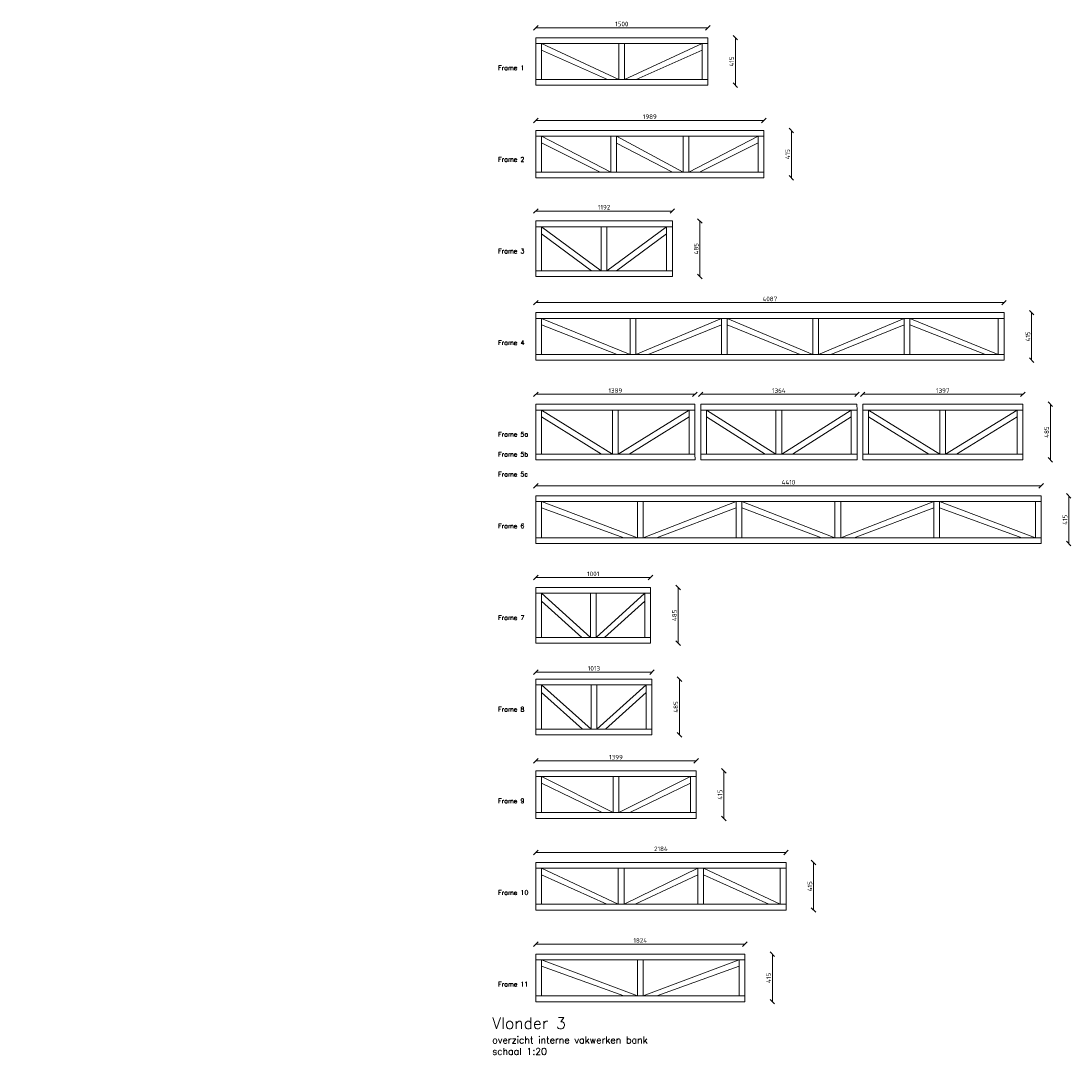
# Model space of a CAD drawing. Header units: metres. Extents: x -95462 to 707558, y 0 to 358316.
# Tile 11 of 50: x 862 to 10026, y 220336 to 229362. Entities that reach past the tile are written whole.
import ezdxf

# ---------------------------------------------------------------- set-up
doc = ezdxf.new("R2010")
doc.units = ezdxf.units.M
doc.header["$LTSCALE"] = 20
for name, color, linetype, lineweight in [('N-WE-HC-HOUTVORM-BALKJES-G', 30, 'Continuous', 18), ('N-WE-HC-HOUTVORM-DEKDEEL-G', 1, 'Continuous', 18), ('X-XX-AL-M', 7, 'Continuous', 18)]:
    doc.layers.add(name, color=color, linetype=linetype, lineweight=lineweight)
doc.layers.add('tt00_tekst', color=7, linetype='Continuous')
doc.styles.add('NLCS-ISO', font='NLCS-ISO.ttf')
doc.styles.add('ROMANS', font='romans.shx')
doc.dimstyles.new('NLCS RODOR-DIM-020mm$0', dxfattribs={"dimscale": 20, "dimtxt": 2, "dimasz": 2, "dimexe": 1.25, "dimexo": 0.625, "dimtad": 1, "dimdec": 0, "dimzin": 1, "dimdsep": 46, "dimtxsty": 'NLCS-ISO', "dimblk": 'OBLIQUE', "dimcen": 0, "dimse1": 1, "dimse2": 1, "dimclrd": 256, "dimclre": 1, "dimclrt": 256, "dimadec": 0, "dimazin": 0, "dimtfac": 1, "dimtdec": 0, "dimtmove": 0, "dimatfit": 0, "dimfxl": 1, "dimtolj": 1, "dimtzin": 0, "dimlwd": -1, "dimlwe": -1, "dimarcsym": 0})
doc.dimstyles.new('NLCS RODOR-DIM-050mm$4', dxfattribs={"dimscale": 50, "dimtxt": 2, "dimasz": 2, "dimexe": 1.25, "dimexo": 0.625, "dimgap": 1.5, "dimtad": 0, "dimdec": 0, "dimzin": 1, "dimdsep": 46, "dimtxsty": 'NLCS-ISO', "dimblk1": 'OBLIQUE', "dimsah": 1, "dimcen": 0, "dimse1": 1, "dimse2": 1, "dimsd1": 1, "dimclrd": 256, "dimclre": 1, "dimclrt": 256, "dimadec": 0, "dimazin": 0, "dimtfac": 1, "dimtdec": 0, "dimtofl": 0, "dimtmove": 0, "dimatfit": 0, "dimfxl": 1, "dimtolj": 1, "dimtzin": 0, "dimlwd": -1, "dimlwe": -1, "dimarcsym": 0})

# ---------------------------------------------------------------- blocks, each defined once
blk = doc.blocks.new('_Oblique')
at = {"color": 0, "linetype": 'ByBlock', "lineweight": -2}
blk.add_line((-0.5, -0.5), (0.5, 0.5), dxfattribs=at)
blk = doc.blocks.new('*D150')
at = {"layer": 'Defpoints', "color": 0, "transparency": 16777216}
for p in [(6855.7, 229303.3), (5355.3, 229216.3), (6855.7, 229216.3)]:
    blk.add_point(p, dxfattribs=at)
at = {"layer": 'X-XX-AL-M', "transparency": 16777216}
blk.add_line((5355.3, 229303.3), (6855.7, 229303.3), dxfattribs=at)
at = {"layer": 'X-XX-AL-M', "transparency": 16777216, "xscale": 40, "yscale": 40, "zscale": 40, "rotation": 180}
blk.add_blockref('_Oblique', (5355.3, 229303.3), dxfattribs=at)
at = {"layer": 'X-XX-AL-M', "transparency": 16777216, "xscale": 40, "yscale": 40, "zscale": 40}
blk.add_blockref('_Oblique', (6855.7, 229303.3), dxfattribs=at)
at = {"layer": 'X-XX-AL-M', "transparency": 16777216, "insert": (6105.5, 229335.8), "char_height": 40, "attachment_point": 5, "style": 'NLCS-ISO'}
blk.add_mtext('\\A1;1500', dxfattribs=at)
blk = doc.blocks.new('*D151')
at = {"layer": 'Defpoints', "color": 0, "transparency": 16777216}
for p in [(7344.7, 228494), (5355.3, 228407), (7344.7, 228407)]:
    blk.add_point(p, dxfattribs=at)
at = {"layer": 'X-XX-AL-M', "transparency": 16777216}
blk.add_line((5355.3, 228494), (7344.7, 228494), dxfattribs=at)
at = {"layer": 'X-XX-AL-M', "transparency": 16777216, "xscale": 40, "yscale": 40, "zscale": 40, "rotation": 180}
blk.add_blockref('_Oblique', (5355.3, 228494), dxfattribs=at)
at = {"layer": 'X-XX-AL-M', "transparency": 16777216, "xscale": 40, "yscale": 40, "zscale": 40}
blk.add_blockref('_Oblique', (7344.7, 228494), dxfattribs=at)
at = {"layer": 'X-XX-AL-M', "transparency": 16777216, "insert": (6350, 228526.5), "char_height": 40, "attachment_point": 5, "style": 'NLCS-ISO'}
blk.add_mtext('\\A1;1989', dxfattribs=at)
blk = doc.blocks.new('*D152')
at = {"layer": 'Defpoints', "color": 0, "transparency": 16777216}
for p in [(6546.9, 227703.3), (5355.3, 227616.3), (6546.9, 227616.3)]:
    blk.add_point(p, dxfattribs=at)
at = {"layer": 'X-XX-AL-M', "transparency": 16777216}
blk.add_line((5355.3, 227703.3), (6546.9, 227703.3), dxfattribs=at)
at = {"layer": 'X-XX-AL-M', "transparency": 16777216, "xscale": 40, "yscale": 40, "zscale": 40, "rotation": 180}
blk.add_blockref('_Oblique', (5355.3, 227703.3), dxfattribs=at)
at = {"layer": 'X-XX-AL-M', "transparency": 16777216, "xscale": 40, "yscale": 40, "zscale": 40}
blk.add_blockref('_Oblique', (6546.9, 227703.3), dxfattribs=at)
at = {"layer": 'X-XX-AL-M', "transparency": 16777216, "insert": (5951.1, 227735.8), "char_height": 40, "attachment_point": 5, "style": 'NLCS-ISO'}
blk.add_mtext('\\A1;1192', dxfattribs=at)
blk = doc.blocks.new('*D153')
at = {"layer": 'Defpoints', "color": 0, "transparency": 16777216}
for p in [(9441.6, 226903.3), (5354.5, 226816.3), (9441.6, 226816.3)]:
    blk.add_point(p, dxfattribs=at)
at = {"layer": 'X-XX-AL-M', "transparency": 16777216}
blk.add_line((5354.5, 226903.3), (9441.6, 226903.3), dxfattribs=at)
at = {"layer": 'X-XX-AL-M', "transparency": 16777216, "xscale": 40, "yscale": 40, "zscale": 40, "rotation": 180}
blk.add_blockref('_Oblique', (5354.5, 226903.3), dxfattribs=at)
at = {"layer": 'X-XX-AL-M', "transparency": 16777216, "xscale": 40, "yscale": 40, "zscale": 40}
blk.add_blockref('_Oblique', (9441.6, 226903.3), dxfattribs=at)
at = {"layer": 'X-XX-AL-M', "transparency": 16777216, "insert": (7398, 226935.8), "char_height": 40, "attachment_point": 5, "style": 'NLCS-ISO'}
blk.add_mtext('\\A1;4087', dxfattribs=at)
blk = doc.blocks.new('*D154')
at = {"layer": 'Defpoints', "color": 0, "transparency": 16777216}
for p in [(6744.1, 226103.3), (5354.9, 226016.3), (6744.1, 226016.3)]:
    blk.add_point(p, dxfattribs=at)
at = {"layer": 'X-XX-AL-M', "transparency": 16777216}
blk.add_line((5354.9, 226103.3), (6744.1, 226103.3), dxfattribs=at)
at = {"layer": 'X-XX-AL-M', "transparency": 16777216, "xscale": 40, "yscale": 40, "zscale": 40, "rotation": 180}
blk.add_blockref('_Oblique', (5354.9, 226103.3), dxfattribs=at)
at = {"layer": 'X-XX-AL-M', "transparency": 16777216, "xscale": 40, "yscale": 40, "zscale": 40}
blk.add_blockref('_Oblique', (6744.1, 226103.3), dxfattribs=at)
at = {"layer": 'X-XX-AL-M', "transparency": 16777216, "insert": (6049.5, 226135.8), "char_height": 40, "attachment_point": 5, "style": 'NLCS-ISO'}
blk.add_mtext('\\A1;1389', dxfattribs=at)
blk = doc.blocks.new('*D155')
at = {"layer": 'Defpoints', "color": 0, "transparency": 16777216}
for p in [(9765.5, 225303.3), (5355.3, 225216.3), (9765.5, 225216.3)]:
    blk.add_point(p, dxfattribs=at)
at = {"layer": 'X-XX-AL-M', "transparency": 16777216}
blk.add_line((5355.3, 225303.3), (9765.5, 225303.3), dxfattribs=at)
at = {"layer": 'X-XX-AL-M', "transparency": 16777216, "xscale": 40, "yscale": 40, "zscale": 40, "rotation": 180}
blk.add_blockref('_Oblique', (5355.3, 225303.3), dxfattribs=at)
at = {"layer": 'X-XX-AL-M', "transparency": 16777216, "xscale": 40, "yscale": 40, "zscale": 40}
blk.add_blockref('_Oblique', (9765.5, 225303.3), dxfattribs=at)
at = {"layer": 'X-XX-AL-M', "transparency": 16777216, "insert": (7560.4, 225335.8), "char_height": 40, "attachment_point": 5, "style": 'NLCS-ISO'}
blk.add_mtext('\\A1;4410', dxfattribs=at)
blk = doc.blocks.new('*D156')
at = {"layer": 'Defpoints', "color": 0, "transparency": 16777216}
for p in [(6356.5, 224503.3), (5355.8, 224416.3), (6356.5, 224416.3)]:
    blk.add_point(p, dxfattribs=at)
at = {"layer": 'X-XX-AL-M', "transparency": 16777216}
blk.add_line((5355.8, 224503.3), (6356.5, 224503.3), dxfattribs=at)
at = {"layer": 'X-XX-AL-M', "transparency": 16777216, "xscale": 40, "yscale": 40, "zscale": 40, "rotation": 180}
blk.add_blockref('_Oblique', (5355.8, 224503.3), dxfattribs=at)
at = {"layer": 'X-XX-AL-M', "transparency": 16777216, "xscale": 40, "yscale": 40, "zscale": 40}
blk.add_blockref('_Oblique', (6356.5, 224503.3), dxfattribs=at)
at = {"layer": 'X-XX-AL-M', "transparency": 16777216, "insert": (5856.1, 224535.8), "char_height": 40, "attachment_point": 5, "style": 'NLCS-ISO'}
blk.add_mtext('\\A1;1001', dxfattribs=at)
blk = doc.blocks.new('*D157')
at = {"layer": 'Defpoints', "color": 0, "transparency": 16777216}
for p in [(6369, 223678.3), (6369, 223616.3), (5356, 223591.3)]:
    blk.add_point(p, dxfattribs=at)
at = {"layer": 'X-XX-AL-M', "transparency": 16777216}
blk.add_line((5356, 223678.3), (6369, 223678.3), dxfattribs=at)
at = {"layer": 'X-XX-AL-M', "transparency": 16777216, "xscale": 40, "yscale": 40, "zscale": 40, "rotation": 180}
blk.add_blockref('_Oblique', (5356, 223678.3), dxfattribs=at)
at = {"layer": 'X-XX-AL-M', "transparency": 16777216, "xscale": 40, "yscale": 40, "zscale": 40}
blk.add_blockref('_Oblique', (6369, 223678.3), dxfattribs=at)
at = {"layer": 'X-XX-AL-M', "transparency": 16777216, "insert": (5862.5, 223710.8), "char_height": 40, "attachment_point": 5, "style": 'NLCS-ISO'}
blk.add_mtext('\\A1;1013', dxfattribs=at)
blk = doc.blocks.new('*D158')
at = {"layer": 'Defpoints', "color": 0, "transparency": 16777216}
for p in [(6754.6, 222903.3), (5355.3, 222816.3), (6754.6, 222816.3)]:
    blk.add_point(p, dxfattribs=at)
at = {"layer": 'X-XX-AL-M', "transparency": 16777216}
blk.add_line((5355.3, 222903.3), (6754.6, 222903.3), dxfattribs=at)
at = {"layer": 'X-XX-AL-M', "transparency": 16777216, "xscale": 40, "yscale": 40, "zscale": 40, "rotation": 180}
blk.add_blockref('_Oblique', (5355.3, 222903.3), dxfattribs=at)
at = {"layer": 'X-XX-AL-M', "transparency": 16777216, "xscale": 40, "yscale": 40, "zscale": 40}
blk.add_blockref('_Oblique', (6754.6, 222903.3), dxfattribs=at)
at = {"layer": 'X-XX-AL-M', "transparency": 16777216, "insert": (6054.9, 222935.8), "char_height": 40, "attachment_point": 5, "style": 'NLCS-ISO'}
blk.add_mtext('\\A1;1399', dxfattribs=at)
blk = doc.blocks.new('*D159')
at = {"layer": 'Defpoints', "color": 0, "transparency": 16777216}
for p in [(7538.9, 222103.3), (5355.3, 222016.3), (7538.9, 222016.3)]:
    blk.add_point(p, dxfattribs=at)
at = {"layer": 'X-XX-AL-M', "transparency": 16777216}
blk.add_line((5355.3, 222103.3), (7538.9, 222103.3), dxfattribs=at)
at = {"layer": 'X-XX-AL-M', "transparency": 16777216, "xscale": 40, "yscale": 40, "zscale": 40, "rotation": 180}
blk.add_blockref('_Oblique', (5355.3, 222103.3), dxfattribs=at)
at = {"layer": 'X-XX-AL-M', "transparency": 16777216, "xscale": 40, "yscale": 40, "zscale": 40}
blk.add_blockref('_Oblique', (7538.9, 222103.3), dxfattribs=at)
at = {"layer": 'X-XX-AL-M', "transparency": 16777216, "insert": (6447.1, 222135.8), "char_height": 40, "attachment_point": 5, "style": 'NLCS-ISO'}
blk.add_mtext('\\A1;2184', dxfattribs=at)
blk = doc.blocks.new('*D160')
at = {"layer": 'Defpoints', "color": 0, "transparency": 16777216}
for p in [(7179, 221303.3), (5355.3, 221216.3), (7179, 221216.3)]:
    blk.add_point(p, dxfattribs=at)
at = {"layer": 'X-XX-AL-M', "transparency": 16777216}
blk.add_line((5355.3, 221303.3), (7179, 221303.3), dxfattribs=at)
at = {"layer": 'X-XX-AL-M', "transparency": 16777216, "xscale": 40, "yscale": 40, "zscale": 40, "rotation": 180}
blk.add_blockref('_Oblique', (5355.3, 221303.3), dxfattribs=at)
at = {"layer": 'X-XX-AL-M', "transparency": 16777216, "xscale": 40, "yscale": 40, "zscale": 40}
blk.add_blockref('_Oblique', (7179, 221303.3), dxfattribs=at)
at = {"layer": 'X-XX-AL-M', "transparency": 16777216, "insert": (6267.2, 221335.8), "char_height": 40, "attachment_point": 5, "style": 'NLCS-ISO'}
blk.add_mtext('\\A1;1824', dxfattribs=at)
blk = doc.blocks.new('*D161')
at = {"layer": 'Defpoints', "color": 0, "transparency": 16777216}
for p in [(8158.3, 226103.3), (6794.1, 226016.3), (8158.3, 226016.3)]:
    blk.add_point(p, dxfattribs=at)
at = {"layer": 'X-XX-AL-M', "transparency": 16777216}
blk.add_line((6794.1, 226103.3), (8158.3, 226103.3), dxfattribs=at)
at = {"layer": 'X-XX-AL-M', "transparency": 16777216, "xscale": 40, "yscale": 40, "zscale": 40, "rotation": 180}
blk.add_blockref('_Oblique', (6794.1, 226103.3), dxfattribs=at)
at = {"layer": 'X-XX-AL-M', "transparency": 16777216, "xscale": 40, "yscale": 40, "zscale": 40}
blk.add_blockref('_Oblique', (8158.3, 226103.3), dxfattribs=at)
at = {"layer": 'X-XX-AL-M', "transparency": 16777216, "insert": (7476.2, 226135.8), "char_height": 40, "attachment_point": 5, "style": 'NLCS-ISO'}
blk.add_mtext('\\A1;1364', dxfattribs=at)
blk = doc.blocks.new('*D162')
at = {"layer": 'Defpoints', "color": 0, "transparency": 16777216}
for p in [(9605, 226103.3), (8208.3, 226016.3), (9605, 226016.3)]:
    blk.add_point(p, dxfattribs=at)
at = {"layer": 'X-XX-AL-M', "transparency": 16777216}
blk.add_line((8208.3, 226103.3), (9605, 226103.3), dxfattribs=at)
at = {"layer": 'X-XX-AL-M', "transparency": 16777216, "xscale": 40, "yscale": 40, "zscale": 40, "rotation": 180}
blk.add_blockref('_Oblique', (8208.3, 226103.3), dxfattribs=at)
at = {"layer": 'X-XX-AL-M', "transparency": 16777216, "xscale": 40, "yscale": 40, "zscale": 40}
blk.add_blockref('_Oblique', (9605, 226103.3), dxfattribs=at)
at = {"layer": 'X-XX-AL-M', "transparency": 16777216, "insert": (8906.7, 226135.8), "char_height": 40, "attachment_point": 5, "style": 'NLCS-ISO'}
blk.add_mtext('\\A1;1397', dxfattribs=at)
blk = doc.blocks.new('*D163')
at = {"layer": 'Defpoints', "color": 0, "transparency": 16777216}
for p in [(6855.7, 229216.3), (6855.7, 228801.3), (7096.6, 228801.3)]:
    blk.add_point(p, dxfattribs=at)
at = {"layer": 'X-XX-AL-M', "transparency": 16777216}
blk.add_line((7096.6, 229216.3), (7096.6, 228801.3), dxfattribs=at)
at = {"layer": 'X-XX-AL-M', "transparency": 16777216, "xscale": 40, "yscale": 40, "zscale": 40}
for p, rotation in [((7096.6, 229216.3), 90), ((7096.6, 228801.3), 270)]:
    blk.add_blockref('_Oblique', p, dxfattribs=dict(at, rotation=rotation))
at = {"layer": 'X-XX-AL-M', "transparency": 16777216, "insert": (7064.1, 229008.8), "char_height": 40, "attachment_point": 5, "rotation": 90, "style": 'NLCS-ISO'}
blk.add_mtext('\\A1;415', dxfattribs=at)
blk = doc.blocks.new('*D164')
at = {"layer": 'Defpoints', "color": 0, "transparency": 16777216}
for p in [(7344.7, 228407), (7344.7, 227992), (7585.6, 227992)]:
    blk.add_point(p, dxfattribs=at)
at = {"layer": 'X-XX-AL-M', "transparency": 16777216}
blk.add_line((7585.6, 228407), (7585.6, 227992), dxfattribs=at)
at = {"layer": 'X-XX-AL-M', "transparency": 16777216, "xscale": 40, "yscale": 40, "zscale": 40}
for p, rotation in [((7585.6, 228407), 90), ((7585.6, 227992), 270)]:
    blk.add_blockref('_Oblique', p, dxfattribs=dict(at, rotation=rotation))
at = {"layer": 'X-XX-AL-M', "transparency": 16777216, "insert": (7553.1, 228199.5), "char_height": 40, "attachment_point": 5, "rotation": 90, "style": 'NLCS-ISO'}
blk.add_mtext('\\A1;415', dxfattribs=at)
blk = doc.blocks.new('*D165')
at = {"layer": 'Defpoints', "color": 0, "transparency": 16777216}
for p in [(6546.9, 227616.3), (6546.9, 227131.3), (6787.8, 227131.3)]:
    blk.add_point(p, dxfattribs=at)
at = {"layer": 'X-XX-AL-M', "transparency": 16777216}
blk.add_line((6787.8, 227616.3), (6787.8, 227131.3), dxfattribs=at)
at = {"layer": 'X-XX-AL-M', "transparency": 16777216, "xscale": 40, "yscale": 40, "zscale": 40}
for p, rotation in [((6787.8, 227616.3), 90), ((6787.8, 227131.3), 270)]:
    blk.add_blockref('_Oblique', p, dxfattribs=dict(at, rotation=rotation))
at = {"layer": 'X-XX-AL-M', "transparency": 16777216, "insert": (6755.3, 227373.8), "char_height": 40, "attachment_point": 5, "rotation": 90, "style": 'NLCS-ISO'}
blk.add_mtext('\\A1;485', dxfattribs=at)
blk = doc.blocks.new('*D166')
at = {"layer": 'Defpoints', "color": 0, "transparency": 16777216}
for p in [(9442, 226816.3), (9442, 226401.3), (9682.8, 226401.3)]:
    blk.add_point(p, dxfattribs=at)
at = {"layer": 'X-XX-AL-M', "transparency": 16777216}
blk.add_line((9682.8, 226816.3), (9682.8, 226401.3), dxfattribs=at)
at = {"layer": 'X-XX-AL-M', "transparency": 16777216, "xscale": 40, "yscale": 40, "zscale": 40}
for p, rotation in [((9682.8, 226816.3), 90), ((9682.8, 226401.3), 270)]:
    blk.add_blockref('_Oblique', p, dxfattribs=dict(at, rotation=rotation))
at = {"layer": 'X-XX-AL-M', "transparency": 16777216, "insert": (9650.3, 226608.8), "char_height": 40, "attachment_point": 5, "rotation": 90, "style": 'NLCS-ISO'}
blk.add_mtext('\\A1;415', dxfattribs=at)
blk = doc.blocks.new('*D167')
at = {"layer": 'Defpoints', "color": 0, "transparency": 16777216}
for p in [(9605.3, 226016.3), (9605.3, 225531.3), (9846.1, 225531.3)]:
    blk.add_point(p, dxfattribs=at)
at = {"layer": 'X-XX-AL-M', "transparency": 16777216}
blk.add_line((9846.1, 226016.3), (9846.1, 225531.3), dxfattribs=at)
at = {"layer": 'X-XX-AL-M', "transparency": 16777216, "xscale": 40, "yscale": 40, "zscale": 40}
for p, rotation in [((9846.1, 226016.3), 90), ((9846.1, 225531.3), 270)]:
    blk.add_blockref('_Oblique', p, dxfattribs=dict(at, rotation=rotation))
at = {"layer": 'X-XX-AL-M', "transparency": 16777216, "insert": (9813.6, 225773.8), "char_height": 40, "attachment_point": 5, "rotation": 90, "style": 'NLCS-ISO'}
blk.add_mtext('\\A1;485', dxfattribs=at)
blk = doc.blocks.new('*D168')
at = {"layer": 'Defpoints', "color": 0, "transparency": 16777216}
for p in [(9765.5, 225216.3), (9765.5, 224801.3), (10006.3, 224801.3)]:
    blk.add_point(p, dxfattribs=at)
at = {"layer": 'X-XX-AL-M', "transparency": 16777216}
blk.add_line((10006.3, 225216.3), (10006.3, 224801.3), dxfattribs=at)
at = {"layer": 'X-XX-AL-M', "transparency": 16777216, "xscale": 40, "yscale": 40, "zscale": 40}
for p, rotation in [((10006.3, 225216.3), 90), ((10006.3, 224801.3), 270)]:
    blk.add_blockref('_Oblique', p, dxfattribs=dict(at, rotation=rotation))
at = {"layer": 'X-XX-AL-M', "transparency": 16777216, "insert": (9973.8, 225008.8), "char_height": 40, "attachment_point": 5, "rotation": 90, "style": 'NLCS-ISO'}
blk.add_mtext('\\A1;415', dxfattribs=at)
blk = doc.blocks.new('*D169')
at = {"layer": 'Defpoints', "color": 0, "transparency": 16777216}
for p in [(6356.5, 224416.3), (6356.5, 223931.3), (6597.4, 223931.3)]:
    blk.add_point(p, dxfattribs=at)
at = {"layer": 'X-XX-AL-M', "transparency": 16777216}
blk.add_line((6597.4, 224416.3), (6597.4, 223931.3), dxfattribs=at)
at = {"layer": 'X-XX-AL-M', "transparency": 16777216, "xscale": 40, "yscale": 40, "zscale": 40}
for p, rotation in [((6597.4, 224416.3), 90), ((6597.4, 223931.3), 270)]:
    blk.add_blockref('_Oblique', p, dxfattribs=dict(at, rotation=rotation))
at = {"layer": 'X-XX-AL-M', "transparency": 16777216, "insert": (6564.9, 224173.8), "char_height": 40, "attachment_point": 5, "rotation": 90, "style": 'NLCS-ISO'}
blk.add_mtext('\\A1;485', dxfattribs=at)
blk = doc.blocks.new('*D170')
at = {"layer": 'Defpoints', "color": 0, "transparency": 16777216}
for p in [(6369, 223616.3), (6369, 223131.3), (6609.9, 223131.3)]:
    blk.add_point(p, dxfattribs=at)
at = {"layer": 'X-XX-AL-M', "transparency": 16777216}
blk.add_line((6609.9, 223616.3), (6609.9, 223131.3), dxfattribs=at)
at = {"layer": 'X-XX-AL-M', "transparency": 16777216, "xscale": 40, "yscale": 40, "zscale": 40}
for p, rotation in [((6609.9, 223616.3), 90), ((6609.9, 223131.3), 270)]:
    blk.add_blockref('_Oblique', p, dxfattribs=dict(at, rotation=rotation))
at = {"layer": 'X-XX-AL-M', "transparency": 16777216, "insert": (6577.4, 223373.8), "char_height": 40, "attachment_point": 5, "rotation": 90, "style": 'NLCS-ISO'}
blk.add_mtext('\\A1;485', dxfattribs=at)
blk = doc.blocks.new('*D171')
at = {"layer": 'Defpoints', "color": 0, "transparency": 16777216}
for p in [(6754.6, 222816.3), (6754.6, 222401.3), (6995.4, 222401.3)]:
    blk.add_point(p, dxfattribs=at)
at = {"layer": 'X-XX-AL-M', "transparency": 16777216}
blk.add_line((6995.4, 222816.3), (6995.4, 222401.3), dxfattribs=at)
at = {"layer": 'X-XX-AL-M', "transparency": 16777216, "xscale": 40, "yscale": 40, "zscale": 40}
for p, rotation in [((6995.4, 222816.3), 90), ((6995.4, 222401.3), 270)]:
    blk.add_blockref('_Oblique', p, dxfattribs=dict(at, rotation=rotation))
at = {"layer": 'X-XX-AL-M', "transparency": 16777216, "insert": (6962.9, 222608.8), "char_height": 40, "attachment_point": 5, "rotation": 90, "style": 'NLCS-ISO'}
blk.add_mtext('\\A1;415', dxfattribs=at)
blk = doc.blocks.new('*D172')
at = {"layer": 'Defpoints', "color": 0, "transparency": 16777216}
for p in [(7538.9, 222016.3), (7538.9, 221601.3), (7779.7, 221601.3)]:
    blk.add_point(p, dxfattribs=at)
at = {"layer": 'X-XX-AL-M', "transparency": 16777216}
blk.add_line((7779.7, 222016.3), (7779.7, 221601.3), dxfattribs=at)
at = {"layer": 'X-XX-AL-M', "transparency": 16777216, "xscale": 40, "yscale": 40, "zscale": 40}
for p, rotation in [((7779.7, 222016.3), 90), ((7779.7, 221601.3), 270)]:
    blk.add_blockref('_Oblique', p, dxfattribs=dict(at, rotation=rotation))
at = {"layer": 'X-XX-AL-M', "transparency": 16777216, "insert": (7747.2, 221808.8), "char_height": 40, "attachment_point": 5, "rotation": 90, "style": 'NLCS-ISO'}
blk.add_mtext('\\A1;415', dxfattribs=at)
blk = doc.blocks.new('*D173')
at = {"layer": 'Defpoints', "color": 0, "transparency": 16777216}
for p in [(7179, 221216.3), (7179, 220801.3), (7419.8, 220801.3)]:
    blk.add_point(p, dxfattribs=at)
at = {"layer": 'X-XX-AL-M', "transparency": 16777216}
blk.add_line((7419.8, 221216.3), (7419.8, 220801.3), dxfattribs=at)
at = {"layer": 'X-XX-AL-M', "transparency": 16777216, "xscale": 40, "yscale": 40, "zscale": 40}
for p, rotation in [((7419.8, 221216.3), 90), ((7419.8, 220801.3), 270)]:
    blk.add_blockref('_Oblique', p, dxfattribs=dict(at, rotation=rotation))
at = {"layer": 'X-XX-AL-M', "transparency": 16777216, "insert": (7387.3, 221008.8), "char_height": 40, "attachment_point": 5, "rotation": 90, "style": 'NLCS-ISO'}
blk.add_mtext('\\A1;415', dxfattribs=at)
blk = doc.blocks.new('*D177')
at = {"layer": 'Defpoints', "color": 0, "transparency": 16777216}
for p in [(5839.5, 226078.8), (-4277.9, 225277.9)]:
    blk.add_point(p, dxfattribs=at)
at = {"layer": 'X-XX-AL-M', "transparency": 16777216}
blk.add_line((-4178.2, 225285.8), (-3669, 225326.1), dxfattribs=at)
blk.add_solid([(-4179.5, 225302.4), (-4176.9, 225269.2), (-4277.9, 225277.9)], dxfattribs=at)
at = {"layer": 'X-XX-AL-M', "transparency": 16777216, "insert": (-3404.8, 225347), "char_height": 100, "attachment_point": 5, "rotation": 4.52605, "style": 'NLCS-ISO'}
blk.add_mtext('\\A1;R10149', dxfattribs=at)

msp = doc.modelspace()

# ---------------------------------------------------------------- linework, layer by layer
at = {"layer": 'N-WE-HC-HOUTVORM-BALKJES-G'}
for p, q in [((5405.329, 229166.331), (6080.518, 228851.331)), ((6130.518, 228851.331), (6805.706, 229166.331)), ((5405.329, 229108.774), (5979.577, 228851.331)), ((6231.458, 228851.331), (6805.706, 229108.774))]:
    msp.add_line(p, q, dxfattribs=at)
at = {"layer": 'N-WE-HC-HOUTVORM-BALKJES-G', "flags": 128}
for points in [[(6855.706, 229216.331), (5355.329, 229216.331), (5355.329, 229166.331), (6855.706, 229166.331)], [(6855.706, 228851.331), (5355.329, 228851.331), (5355.329, 228801.331), (6855.706, 228801.331)], [(7344.739, 228357.02), (5355.329, 228357.02), (5355.329, 228407.02), (7344.739, 228407.02)], [(7344.739, 227992.02), (5355.329, 227992.02), (5355.329, 228042.02), (7344.739, 228042.02)], [(6546.901, 227566.331), (6546.901, 227616.331), (5355.329, 227616.331), (5355.329, 227566.331)], [(6546.901, 227131.331), (6546.901, 227181.331), (5355.329, 227181.331), (5355.329, 227131.331)], [(5354.925, 226766.331), (9441.575, 226766.331), (9441.575, 226816.331), (5354.521, 226816.331)], [(5355.329, 226401.331), (9441.978, 226401.331), (9441.978, 226451.331), (5354.925, 226451.331)], [(5355.101, 225966.331), (6744.322, 225966.331), (6744.094, 226016.331), (5354.911, 226016.331)], [(8158.296, 226016.331), (6794.095, 226016.331), (6794.323, 225966.331), (8158.524, 225966.331)], [(9605.023, 226016.331), (8208.297, 226016.331), (8208.525, 225966.331), (9605.023, 225966.331)], [(5355.329, 225531.331), (6744.55, 225531.331), (6744.322, 225581.331), (5355.139, 225581.331)], [(8158.524, 225581.331), (6794.323, 225581.331), (6794.55, 225531.331), (8158.752, 225531.331)], [(9605.251, 225581.331), (8208.525, 225581.331), (8208.752, 225531.331), (9605.251, 225531.331)], [(5355.329, 225166.331), (5355.329, 225166.331), (9765.46, 225166.331), (9765.46, 225216.331), (5355.329, 225216.331)], [(5355.329, 224801.331), (5355.329, 224801.331), (9765.46, 224801.331), (9765.46, 224851.331), (5355.329, 224851.331)], [(6356.521, 224416.331), (5355.771, 224416.331), (5355.329, 224366.331), (6356.521, 224366.331)], [(6356.521, 223981.331), (5355.771, 223981.331), (5355.329, 223931.331), (6356.521, 223931.331)], [(6369.013, 223616.331), (5356.212, 223616.331), (5355.771, 223566.331), (6369.013, 223566.331)], [(6369.013, 223181.331), (5355.771, 223181.331), (5355.329, 223131.331), (6369.013, 223131.331)], [(6754.564, 222766.331), (5355.329, 222766.331), (5355.329, 222816.331), (6754.564, 222816.331)], [(6754.564, 222401.331), (5355.329, 222401.331), (5355.329, 222451.331), (6754.564, 222451.331)], [(7538.86, 221966.331), (7538.86, 222016.331), (5355.329, 222016.331), (5355.329, 221966.331)], [(7538.86, 221601.331), (7538.86, 221651.331), (5355.329, 221651.331), (5355.329, 221601.331)], [(7178.972, 221216.331), (5355.329, 221216.331), (5355.329, 221166.331), (7178.972, 221166.331)], [(7178.972, 220851.331), (5355.329, 220851.331), (5355.329, 220801.331), (7178.972, 220801.331)]]:
    msp.add_lwpolyline(points, close=True, dxfattribs=at)
at = {"layer": 'N-WE-HC-HOUTVORM-BALKJES-G'}
for points in [[(5355.329, 229166.331), (5355.329, 228851.331), (5405.329, 228851.331), (5405.329, 229166.331)], [(6080.518, 229166.331), (6080.518, 228851.331), (6130.518, 228851.331), (6130.518, 229166.331)], [(6805.706, 229166.331), (6805.706, 228851.331), (6855.706, 228851.331), (6855.706, 229166.331)], [(5355.329, 228357.02), (5355.329, 228042.02), (5405.329, 228042.02), (5405.329, 228357.02)], [(6010.132, 228357.02), (6010.132, 228042.02), (6060.132, 228042.02), (6060.132, 228357.02)], [(6639.936, 228357.02), (6639.936, 228042.02), (6689.936, 228042.02), (6689.936, 228357.02)], [(7294.739, 228357.02), (7294.739, 228042.02), (7344.739, 228042.02), (7344.739, 228357.02)], [(5355.329, 227566.331), (5355.329, 227181.331), (5405.329, 227181.331), (5405.329, 227566.331)], [(5926.115, 227566.331), (5926.115, 227181.331), (5976.115, 227181.331), (5976.115, 227566.331)], [(6496.901, 227566.331), (6496.901, 227181.331), (6546.901, 227181.331), (6546.901, 227566.331)], [(5354.925, 226766.331), (5354.925, 226451.331), (5404.925, 226451.331), (5404.925, 226766.331)], [(6177.336, 226766.331), (6177.336, 226451.331), (6227.336, 226451.331), (6227.336, 226766.331)], [(6974.746, 226766.331), (6974.746, 226451.331), (7024.746, 226451.331), (7024.746, 226766.331)], [(7772.157, 226766.331), (7772.157, 226451.331), (7822.157, 226451.331), (7822.157, 226766.331)], [(8569.568, 226766.331), (8569.568, 226451.331), (8619.568, 226451.331), (8619.568, 226766.331)], [(9391.978, 226766.331), (9391.978, 226451.331), (9441.978, 226451.331), (9441.978, 226766.331)], [(5355.139, 225966.331), (5355.139, 225581.331), (5405.139, 225581.331), (5405.139, 225966.331)], [(6024.503, 225966.331), (6024.503, 225581.331), (6074.503, 225581.331), (6074.503, 225966.331)], [(6694.322, 225966.331), (6694.322, 225581.331), (6744.322, 225581.331), (6744.322, 225966.331)], [(6794.323, 225966.331), (6794.323, 225581.331), (6844.323, 225581.331), (6844.323, 225966.331)], [(7451.196, 225966.331), (7451.196, 225581.331), (7501.196, 225581.331), (7501.196, 225966.331)], [(8108.524, 225966.331), (8108.524, 225581.331), (8158.524, 225581.331), (8158.524, 225966.331)], [(8208.525, 225966.331), (8208.525, 225581.331), (8258.525, 225581.331), (8258.525, 225966.331)], [(8881.66, 225966.331), (8881.66, 225581.331), (8931.66, 225581.331), (8931.66, 225966.331)], [(9555.251, 225966.331), (9555.251, 225581.331), (9605.251, 225581.331), (9605.251, 225966.331)], [(5355.329, 225166.331), (5355.329, 224851.331), (5405.329, 224851.331), (5405.329, 225166.331)], [(6242.355, 225166.331), (6242.355, 224851.331), (6292.355, 224851.331), (6292.355, 225166.331)], [(7104.381, 225166.331), (7104.381, 224851.331), (7154.381, 224851.331), (7154.381, 225166.331)], [(7966.408, 225166.331), (7966.408, 224851.331), (8016.408, 224851.331), (8016.408, 225166.331)], [(8828.434, 225166.331), (8828.434, 224851.331), (8878.434, 224851.331), (8878.434, 225166.331)], [(9715.46, 225166.331), (9715.46, 224851.331), (9765.46, 224851.331), (9765.46, 225166.331)], [(5355.771, 224366.331), (5355.771, 223981.331), (5405.771, 223981.331), (5405.771, 224366.331)], [(5831.146, 224366.331), (5831.146, 223981.331), (5881.146, 223981.331), (5881.146, 224366.331)], [(6306.521, 224366.331), (6306.521, 223981.331), (6356.521, 223981.331), (6356.521, 224366.331)], [(5355.771, 223566.331), (5355.771, 223181.331), (5405.771, 223181.331), (5405.771, 223566.331)], [(5837.613, 223566.331), (5837.613, 223181.331), (5887.613, 223181.331), (5887.613, 223566.331)], [(6319.013, 223566.331), (6319.013, 223181.331), (6369.013, 223181.331), (6369.013, 223566.331)], [(5355.329, 222766.331), (5355.329, 222451.331), (5405.329, 222451.331), (5405.329, 222766.331)], [(6029.947, 222766.331), (6029.947, 222451.331), (6079.947, 222451.331), (6079.947, 222766.331)], [(6704.564, 222766.331), (6704.564, 222451.331), (6754.564, 222451.331), (6754.564, 222766.331)], [(5355.329, 221966.331), (5355.329, 221651.331), (5405.329, 221651.331), (5405.329, 221966.331)], [(6074.839, 221966.331), (6074.839, 221651.331), (6124.839, 221651.331), (6124.839, 221966.331)], [(6769.35, 221966.331), (6769.35, 221651.331), (6819.35, 221651.331), (6819.35, 221966.331)], [(7488.86, 221966.331), (7488.86, 221651.331), (7538.86, 221651.331), (7538.86, 221966.331)], [(5355.329, 221166.331), (5355.329, 220851.331), (5405.329, 220851.331), (5405.329, 221166.331)], [(6242.151, 221166.331), (6242.151, 220851.331), (6292.151, 220851.331), (6292.151, 221166.331)], [(7128.972, 221166.331), (7128.972, 220851.331), (7178.972, 220851.331), (7178.972, 221166.331)]]:
    msp.add_lwpolyline(points, close=True, dxfattribs=at)
at = {"layer": 'N-WE-HC-HOUTVORM-BALKJES-G', "flags": 128}
for points in [[(5405.329, 228357.02), (6010.132, 228042.02)], [(5405.329, 228297.749), (5917.022, 228042.02)], [(6060.132, 228357.02), (6639.936, 228042.02)], [(6060.132, 228297.001), (6549.548, 228042.02)], [(7294.739, 228357.02), (6689.936, 228042.02)], [(7294.739, 228297.749), (6783.046, 228042.02)], [(5405.329, 227566.331), (5926.115, 227181.331)], [(5976.115, 227181.331), (6496.901, 227566.331)], [(5405.329, 227504.152), (5842.006, 227181.331)], [(6060.225, 227181.331), (6496.901, 227504.152)], [(5404.925, 226766.331), (6177.336, 226451.331)], [(6227.336, 226451.331), (6974.746, 226766.331)], [(7024.746, 226766.331), (7772.157, 226451.331)], [(7822.157, 226451.331), (8569.568, 226766.331)], [(8619.568, 226766.331), (9391.978, 226451.331)], [(5404.925, 226710.465), (6065.252, 226451.331)], [(6336.523, 226451.331), (6974.746, 226710.088)], [(7024.746, 226710.088), (7662.97, 226451.331)], [(7931.344, 226451.331), (8569.568, 226710.088)], [(8619.568, 226710.465), (9279.895, 226451.331)], [(5405.139, 225966.331), (6024.503, 225581.331)], [(5405.139, 225907.459), (5929.792, 225581.331)], [(6694.322, 225966.331), (6074.503, 225581.331)], [(6694.322, 225907.471), (6169.264, 225581.331)], [(7451.196, 225581.331), (6844.323, 225966.331)], [(7357.859, 225581.331), (6844.323, 225907.119)], [(8108.524, 225966.331), (7501.196, 225581.331)], [(8108.524, 225907.131), (7594.582, 225581.331)], [(8258.525, 225966.331), (8881.66, 225581.331)], [(8258.525, 225907.558), (8786.533, 225581.331)], [(8931.66, 225581.331), (9555.251, 225966.331)], [(9026.837, 225581.331), (9555.251, 225907.57)], [(5405.329, 225166.331), (6242.355, 224851.331)], [(5405.329, 225111.296), (6122.703, 224851.331)], [(6292.355, 224851.331), (7104.381, 225166.331)], [(6409.066, 224851.331), (7104.381, 225110.996)], [(7154.381, 225166.331), (7966.408, 224851.331)], [(7154.381, 225110.996), (7849.697, 224851.331)], [(8016.408, 224851.331), (8828.434, 225166.331)], [(8133.118, 224851.331), (8828.434, 225110.996)], [(8878.434, 225166.331), (9715.46, 224851.331)], [(8878.434, 225111.296), (9595.807, 224851.331)], [(5405.771, 224366.331), (5831.146, 223981.331)], [(5881.146, 223981.331), (6306.521, 224366.331)], [(5405.771, 224298.893), (5756.635, 223981.331)], [(5955.656, 223981.331), (6306.521, 224298.893)], [(5405.771, 223566.331), (5837.613, 223181.331)], [(5887.613, 223181.331), (6319.013, 223566.331)], [(5405.771, 223499.346), (5762.477, 223181.331)], [(5962.705, 223181.331), (6319.013, 223499.316)], [(5405.329, 222766.331), (6029.947, 222451.331)], [(5405.329, 222707.596), (5934.656, 222451.331)], [(6079.947, 222451.331), (6704.564, 222766.331)], [(6175.237, 222451.331), (6704.564, 222707.596)], [(5405.329, 221966.331), (6074.839, 221651.331)], [(6124.839, 221651.331), (6769.35, 221966.331)], [(6819.35, 221966.331), (7488.86, 221651.331)], [(5405.329, 221908.654), (5974.539, 221651.331)], [(6222.339, 221651.331), (6769.35, 221908.09)], [(6819.35, 221908.654), (7388.56, 221651.331)], [(5405.329, 221166.331), (6242.151, 220851.331)], [(6292.151, 220851.331), (7128.972, 221166.331)], [(5405.329, 221111.294), (6122.522, 220851.331)], [(6411.779, 220851.331), (7128.972, 221111.294)]]:
    msp.add_lwpolyline(points, dxfattribs=at)

# ---------------------------------------------------------------- texts
at = {"layer": 'N-WE-HC-HOUTVORM-DEKDEEL-G', "color": 2, "char_height": 40, "attachment_point": 1, "style": 'ROMANS'}
for s, insert in [('Frame 1', (5025.986, 228973.831)), ('Frame 2', (5025.986, 228173.831)), ('Frame 3', (5025.986, 227373.831)), ('Frame 4', (5025.986, 226573.831)), ('Frame 5a', (5025.986, 225773.831)), ('Frame 5b', (5025.986, 225599.631)), ('Frame 5c', (5025.986, 225425.539)), ('Frame 6', (5025.986, 224973.831)), ('Frame 7', (5025.986, 224173.831)), ('Frame 8', (5025.986, 223373.831)), ('Frame 9', (5025.986, 222573.831)), ('Frame 10', (5025.986, 221773.831)), ('Frame 11', (5025.986, 220973.831))]:
    msp.add_mtext(s, dxfattribs=dict(at, insert=insert))
at = {"layer": 'tt00_tekst', "insert": (4974.487, 220663.639), "char_height": 100, "width": 2275.56527, "attachment_point": 1, "style": 'ROMANS'}
msp.add_mtext('{\\C4;Vlonder 3\\P\\H0.6x;\\C3;overzicht interne vakwerken bank\\Pschaal 1:20}', dxfattribs=at)

# ---------------------------------------------------------------- dimensions: what is measured, and where the dimension line sits
at = {"layer": 'X-XX-AL-M'}
for base, p1, p2, picture, middle in [((6855.706, 229303.341), (5355.329, 229216.331), (6855.706, 229216.331), '*D150', (6105.518, 229335.841)), ((7344.739, 228494.029), (5355.329, 228407.02), (7344.739, 228407.02), '*D151', (6350.034, 228526.529)), ((6546.901, 227703.341), (5355.329, 227616.331), (6546.901, 227616.331), '*D152', (5951.115, 227735.841)), ((9441.575, 226903.341), (5354.521, 226816.331), (9441.575, 226816.331), '*D153', (7398.048, 226935.841)), ((6744.094, 226103.341), (5354.911, 226016.331), (6744.094, 226016.331), '*D154', (6049.503, 226135.841)), ((8158.296, 226103.341), (6794.095, 226016.331), (8158.296, 226016.331), '*D161', (7476.196, 226135.841)), ((9605.023, 226103.341), (8208.297, 226016.331), (9605.023, 226016.331), '*D162', (8906.66, 226135.841)), ((9765.46, 225303.341), (5355.329, 225216.331), (9765.46, 225216.331), '*D155', (7560.394, 225335.841)), ((6356.521, 224503.341), (5355.771, 224416.331), (6356.521, 224416.331), '*D156', (5856.146, 224535.841)), ((6369.013, 223678.341), (5355.991, 223591.331), (6369.013, 223616.331), '*D157', (5862.502, 223710.841)), ((6754.564, 222903.341), (5355.329, 222816.331), (6754.564, 222816.331), '*D158', (6054.947, 222935.841)), ((7538.86, 222103.341), (5355.329, 222016.331), (7538.86, 222016.331), '*D159', (6447.095, 222135.841)), ((7178.972, 221303.341), (5355.329, 221216.331), (7178.972, 221216.331), '*D160', (6267.151, 221335.841))]:
    dim = msp.add_linear_dim(base=base, p1=p1, p2=p2, dimstyle='NLCS RODOR-DIM-020mm$0', dxfattribs=at)
    dim.commit()
    dim.dimension.update_dxf_attribs({"geometry": picture, "text_midpoint": middle})
for base, p1, p2, picture, middle in [((7096.561, 228801.331), (6855.706, 229216.331), (6855.706, 228801.331), '*D163', (7064.061, 229008.831)), ((7585.594, 227992.02), (7344.739, 228407.02), (7344.739, 227992.02), '*D164', (7553.094, 228199.52)), ((6787.756, 227131.331), (6546.901, 227616.331), (6546.901, 227131.331), '*D165', (6755.256, 227373.831)), ((9682.833, 226401.331), (9441.978, 226816.331), (9441.978, 226401.331), '*D166', (9650.333, 226608.831)), ((9846.106, 225531.331), (9605.251, 226016.331), (9605.251, 225531.331), '*D167', (9813.606, 225773.831)), ((10006.315, 224801.331), (9765.46, 225216.331), (9765.46, 224801.331), '*D168', (9973.815, 225008.831)), ((6597.376, 223931.331), (6356.521, 224416.331), (6356.521, 223931.331), '*D169', (6564.876, 224173.831)), ((6609.868, 223131.331), (6369.013, 223616.331), (6369.013, 223131.331), '*D170', (6577.368, 223373.831)), ((6995.419, 222401.331), (6754.564, 222816.331), (6754.564, 222401.331), '*D171', (6962.919, 222608.831)), ((7779.715, 221601.331), (7538.86, 222016.331), (7538.86, 221601.331), '*D172', (7747.215, 221808.831)), ((7419.827, 220801.331), (7178.972, 221216.331), (7178.972, 220801.331), '*D173', (7387.327, 221008.831))]:
    dim = msp.add_linear_dim(base=base, p1=p1, p2=p2, angle=90, dimstyle='NLCS RODOR-DIM-020mm$0', dxfattribs=at)
    dim.commit()
    dim.dimension.update_dxf_attribs({"geometry": picture, "text_midpoint": middle})
dim = msp.add_radius_dim(center=(5839.459, 226078.8), mpoint=(-4277.901, 225277.918), dimstyle='NLCS RODOR-DIM-050mm$4', dxfattribs=at)
dim.commit()
dim.dimension.update_dxf_attribs({"geometry": '*D177', "text_midpoint": (-3404.837, 225347.029), "dimtype": 164})

doc.saveas('drawing.dxf')
